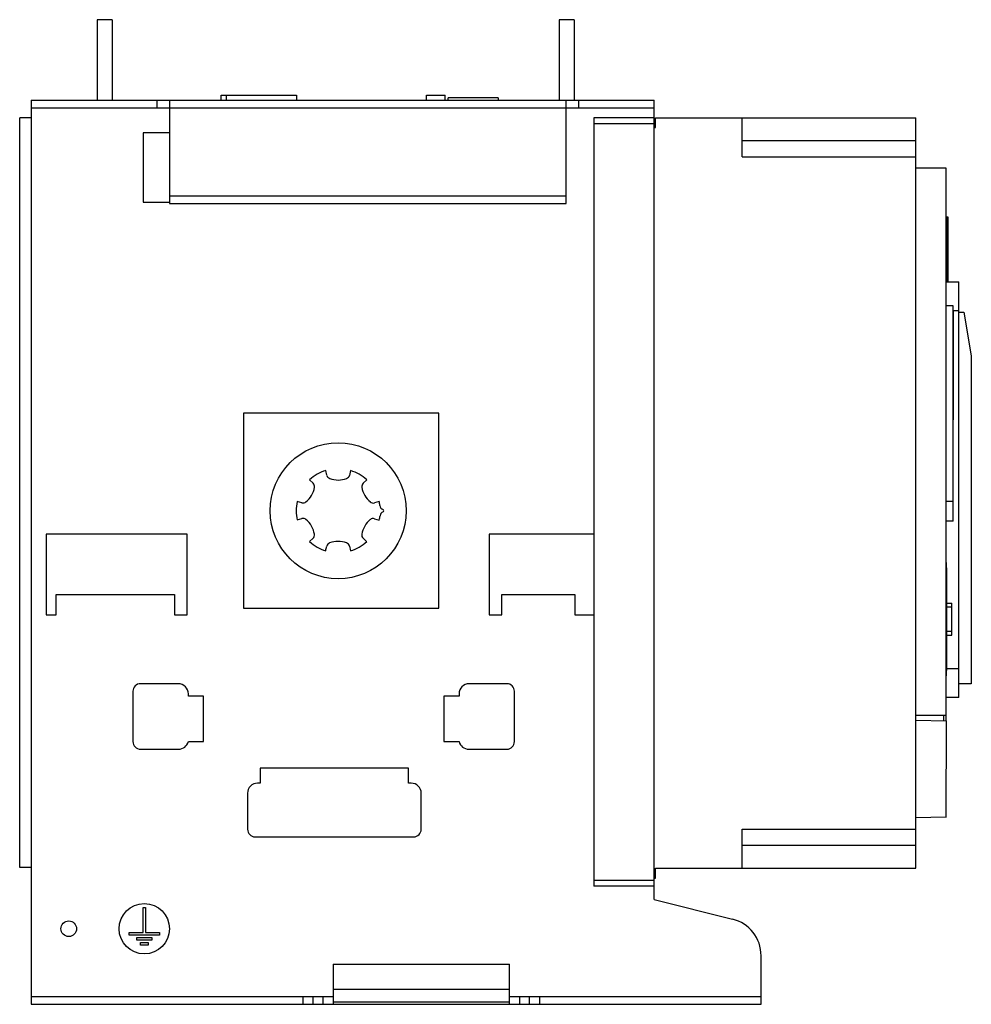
# Model space of a CAD drawing. Header units: millimetres. Extents: x 55 to 433, y 142 to 533.
import ezdxf

# ---------------------------------------------------------------- set-up
doc = ezdxf.new("R2010")
doc.units = ezdxf.units.MM
doc.header["$LTSCALE"] = 43.858126
doc.layers.add('00_COMPONENTS_1', color=7, linetype='CONTINUOUS')

msp = doc.modelspace()

# ---------------------------------------------------------------- linework, layer by layer
at = {"layer": '00_COMPONENTS_1', "color": 7, "linetype": 'Continuous'}
for p, q in [((86.21, 532.74), (86.21, 500.74)), ((92.21, 532.74), (86.21, 532.74)), ((92.21, 532.74), (92.21, 500.74)), ((269.71, 532.74), (269.71, 500.74)), ((275.71, 532.74), (269.71, 532.74)), ((275.71, 532.74), (275.71, 500.74)), ((59.96, 500.74), (59.96, 141.74)), ((59.96, 500.74), (307.46, 500.74)), ((109.96, 500.74), (109.96, 497.74)), ((114.96, 500.74), (114.96, 459.74)), ((135.55, 500.74), (135.55, 502.74)), ((135.55, 502.74), (165.46, 502.74)), ((137.46, 502.74), (137.46, 500.74)), ((165.46, 502.74), (165.46, 500.74)), ((217.06, 500.74), (217.06, 502.74)), ((217.06, 502.74), (224.46, 502.74)), ((224.46, 500.74), (224.46, 502.74)), ((225.59, 500.74), (225.59, 501.74)), ((245.46, 501.74), (225.59, 501.74)), ((245.46, 501.74), (245.46, 500.74)), ((272.46, 459.74), (272.46, 500.74)), ((277.46, 500.74), (277.46, 497.74)), ((307.46, 183.33), (307.46, 500.74)), ((59.96, 497.74), (307.46, 497.74)), ((55.46, 196.02), (55.46, 493.74)), ((59.96, 493.74), (55.46, 493.74)), ((283.46, 493.78), (283.46, 188.69)), ((307.46, 493.78), (283.46, 493.78)), ((307.96, 489.88), (307.96, 493.74)), ((307.96, 493.74), (411.46, 493.74)), ((342.46, 478.24), (342.46, 493.74)), ((411.46, 195.74), (411.46, 493.74)), ((283.46, 491.47), (307.46, 491.47)), ((307.46, 489.88), (307.96, 489.88)), ((104.46, 487.74), (104.46, 460.24)), ((114.96, 487.74), (104.46, 487.74)), ((342.46, 484.74), (411.46, 484.74)), ((342.46, 478.24), (411.46, 478.24)), ((423.46, 473.74), (411.46, 473.74)), ((423.46, 254.39), (423.46, 473.74)), ((114.96, 462.74), (272.46, 462.74)), ((104.46, 460.24), (114.96, 460.24)), ((114.96, 459.74), (272.46, 459.74)), ((424.24, 454.33), (423.46, 454.33)), ((423.87, 428.66), (423.87, 454.33)), ((424.24, 428.66), (424.24, 454.33)), ((423.46, 428.66), (428.46, 428.66)), ((428.46, 263.61), (428.46, 428.66)), ((426.21, 419.09), (423.46, 419.09)), ((426.21, 333.59), (426.21, 419.09)), ((426.34, 417.09), (426.21, 417.09)), ((428.46, 417.16), (426.34, 417.16)), ((426.34, 373.87), (426.34, 417.09)), ((428.46, 416.59), (430.46, 416.59)), ((430.46, 416.59), (433.46, 399.29)), ((433.46, 399.29), (433.46, 268.99)), ((144.36, 376.44), (144.36, 299.04)), ((221.96, 376.44), (144.36, 376.44)), ((221.96, 299.04), (221.96, 376.44)), ((426.34, 373.87), (426.21, 373.87)), ((177.47, 351.8), (177.01, 353.68)), ((186.92, 353.68), (186.45, 351.79)), ((170.63, 350.01), (172.03, 348.66)), ((191.89, 348.65), (193.29, 350)), ((167.54, 340.89), (165.67, 341.42)), ((198.24, 341.41), (196.38, 340.87)), ((423.46, 341.58), (426.21, 341.58)), ((165.67, 334.06), (167.53, 334.6)), ((196.37, 334.58), (198.29, 334.03)), ((426.21, 333.59), (423.46, 333.59)), ((65.96, 328.44), (65.96, 296.44)), ((121.96, 328.44), (65.96, 328.44)), ((121.96, 296.44), (121.96, 328.44)), ((172.02, 326.82), (170.62, 325.48)), ((193.28, 325.46), (191.88, 326.82)), ((241.96, 328.44), (241.96, 296.44)), ((283.46, 328.44), (241.96, 328.44)), ((176.99, 321.79), (177.46, 323.68)), ((186.44, 323.67), (186.9, 321.79)), ((423.66, 317.18), (423.46, 317.18)), ((423.66, 272.18), (423.66, 317.18)), ((423.78, 274.33), (423.78, 315.03)), ((69.96, 296.44), (69.96, 304.44)), ((69.96, 304.44), (116.96, 304.44)), ((116.96, 304.44), (116.96, 296.44)), ((246.96, 304.44), (275.96, 304.44)), ((246.96, 296.44), (246.96, 304.44)), ((275.96, 304.44), (275.96, 296.44)), ((144.36, 299.04), (221.96, 299.04)), ((423.78, 300.98), (425.66, 300.98)), ((425.66, 299.48), (423.78, 299.48)), ((425.66, 288.38), (425.66, 300.98)), ((65.96, 296.44), (69.96, 296.44)), ((116.96, 296.44), (121.96, 296.44)), ((241.96, 296.44), (246.96, 296.44)), ((275.96, 296.44), (283.46, 296.44)), ((423.78, 289.88), (425.66, 289.88)), ((423.78, 288.38), (425.66, 288.38)), ((423.78, 275.11), (428.46, 275.11)), ((423.66, 272.18), (423.46, 272.18)), ((100.46, 266.04), (100.46, 246.04)), ((118.46, 269.04), (103.46, 269.04)), ((248.96, 269.04), (233.96, 269.04)), ((251.96, 246.04), (251.96, 266.04)), ((433.46, 268.99), (428.46, 268.99)), ((122.46, 264.04), (122.46, 265.04)), ((128.46, 264.04), (122.46, 264.04)), ((128.46, 246.04), (128.46, 264.04)), ((229.96, 264.04), (223.96, 264.04)), ((223.96, 264.04), (223.96, 246.04)), ((229.96, 265.04), (229.96, 264.04)), ((428.46, 263.61), (423.46, 263.61)), ((423.46, 256.48), (411.46, 256.48)), ((411.46, 254.55), (423.45, 254.33)), ((422.46, 256.48), (422.46, 254.39)), ((423.45, 254.33), (423.39, 216.05)), ((103.46, 243.04), (118.58, 243.04)), ((122.46, 246.04), (128.46, 246.04)), ((223.96, 246.04), (229.96, 246.04)), ((233.83, 243.04), (248.96, 243.04)), ((150.96, 235.54), (150.96, 229.54)), ((209.96, 235.54), (150.96, 235.54)), ((209.96, 229.54), (209.96, 235.54)), ((150.96, 229.54), (149.96, 229.54)), ((210.96, 229.54), (209.96, 229.54)), ((145.96, 225.54), (145.96, 211.24)), ((214.96, 211.24), (214.96, 225.54)), ((423.39, 216.05), (411.39, 215.75)), ((423.46, 215.94), (423.46, 216.05)), ((342.46, 211.24), (411.46, 211.24)), ((342.46, 195.74), (342.46, 211.24)), ((148.96, 208.24), (211.96, 208.24)), ((411.46, 204.74), (342.46, 204.74)), ((59.96, 196.02), (55.46, 196.02)), ((307.96, 195.74), (411.46, 195.74)), ((307.96, 191.88), (307.96, 195.74)), ((307.46, 191.88), (307.96, 191.88)), ((283.46, 191), (307.46, 191)), ((307.46, 188.69), (283.46, 188.69)), ((104.46, 180.24), (105.46, 180.24)), ((104.46, 170.24), (104.46, 180.24)), ((105.46, 180.24), (105.46, 170.24)), ((307.46, 183.33), (338.58, 175.57)), ((98.96, 170.24), (104.46, 170.24)), ((98.96, 169.24), (98.96, 170.24)), ((110.96, 169.24), (98.96, 169.24)), ((101.96, 168.24), (107.96, 168.24)), ((101.96, 167.24), (101.96, 168.24)), ((105.46, 170.24), (110.96, 170.24)), ((107.96, 168.24), (107.96, 167.24)), ((110.96, 170.24), (110.96, 169.24)), ((107.96, 167.24), (101.96, 167.24)), ((103.46, 166.24), (106.46, 166.24)), ((103.46, 165.24), (103.46, 166.24)), ((106.46, 165.24), (103.46, 165.24)), ((106.46, 166.24), (106.46, 165.24)), ((349.96, 141.74), (349.96, 161.02)), ((179.96, 157.74), (249.96, 157.74)), ((179.96, 157.74), (179.96, 141.74)), ((249.96, 141.74), (249.96, 157.74)), ((179.96, 144.74), (59.96, 144.74)), ((167.96, 144.74), (167.96, 141.74)), ((171.96, 144.74), (171.96, 141.74)), ((175.96, 141.74), (175.96, 144.74)), ((179.96, 147.74), (249.96, 147.74)), ((349.96, 144.74), (249.96, 144.74)), ((253.96, 144.74), (253.96, 141.74)), ((257.96, 141.74), (257.96, 144.74)), ((261.96, 144.74), (261.96, 141.74)), ((59.96, 141.74), (349.96, 141.74)), ((249.96, 142.54), (179.96, 142.54))]:
    msp.add_line(p, q, dxfattribs=at)
for centre, radius in [((181.96, 337.74), 27), ((104.96, 171.74), 10), ((74.96, 171.74), 3.1)]:
    msp.add_circle(centre, radius, dxfattribs=at)
for centre, radius, start, end in [((181.96, 337.74), 16.7, 107.2436, 132.704), ((181.96, 337.74), 16.7, 47.2436, 72.704), ((170.78, 347.36), 1.8, 350.5363, 45.9736), ((179.22, 352.23), 1.8, 193.9739, 249.4113), ((181.97, 359.54), 9.6, 249.4114, 290.5362), ((184.7, 352.23), 1.8, 290.5363, 345.9736), ((193.14, 347.35), 1.8, 133.9739, 189.4113), ((163.08, 348.64), 9.6, 309.4116, 350.5362), ((200.84, 348.63), 9.6, 189.4114, 230.5368), ((181.96, 337.74), 16.7, 167.2436, 192.704), ((168.03, 342.62), 1.8, 253.9776, 309.4132), ((195.88, 342.6), 1.8, 230.5389, 285.9756), ((181.96, 337.74), 16.7, 6.9514, 12.704), ((200.42, 339.99), 1.9, 186.9514, 250.1741), ((200.47, 335.49), 1.9, 111.1035, 173.0797), ((199.61, 337.73), 0.5, 291.1035, 70.5487), ((168.03, 332.87), 1.8, 50.5389, 105.9756), ((163.07, 326.84), 9.6, 9.4114, 50.5368), ((200.83, 326.83), 9.6, 129.4116, 170.5362), ((195.88, 332.85), 1.8, 73.9776, 129.4132), ((181.96, 337.74), 16.75, 347.2334, 353.0797), ((181.96, 337.74), 16.7, 227.2436, 252.704), ((170.77, 328.12), 1.8, 313.9739, 9.4113), ((179.21, 323.24), 1.8, 110.5363, 165.9736), ((181.95, 315.94), 9.6, 69.4114, 110.5362), ((184.69, 323.24), 1.8, 13.9739, 69.4113), ((181.96, 337.74), 16.7, 287.2436, 312.704), ((193.13, 328.11), 1.8, 170.5363, 225.9736), ((103.46, 266.04), 3, 90, 180), ((118.46, 265.04), 4, 0, 90), ((233.96, 265.04), 4, 90, 180), ((248.96, 266.04), 3, 0, 90), ((103.46, 246.04), 3, 180, 270), ((118.58, 247.04), 4, 270, 345.5225), ((233.83, 247.04), 4, 194.4775, 270), ((248.96, 246.04), 3, 270, 360), ((149.96, 225.54), 4, 90, 180), ((210.96, 225.54), 4, 0, 90), ((148.96, 211.24), 3, 180, 270), ((211.96, 211.24), 3, 270, 360), ((334.96, 161.02), 15, 0, 76)]:
    msp.add_arc(centre, radius, start, end, dxfattribs=at)

doc.saveas('drawing.dxf')
